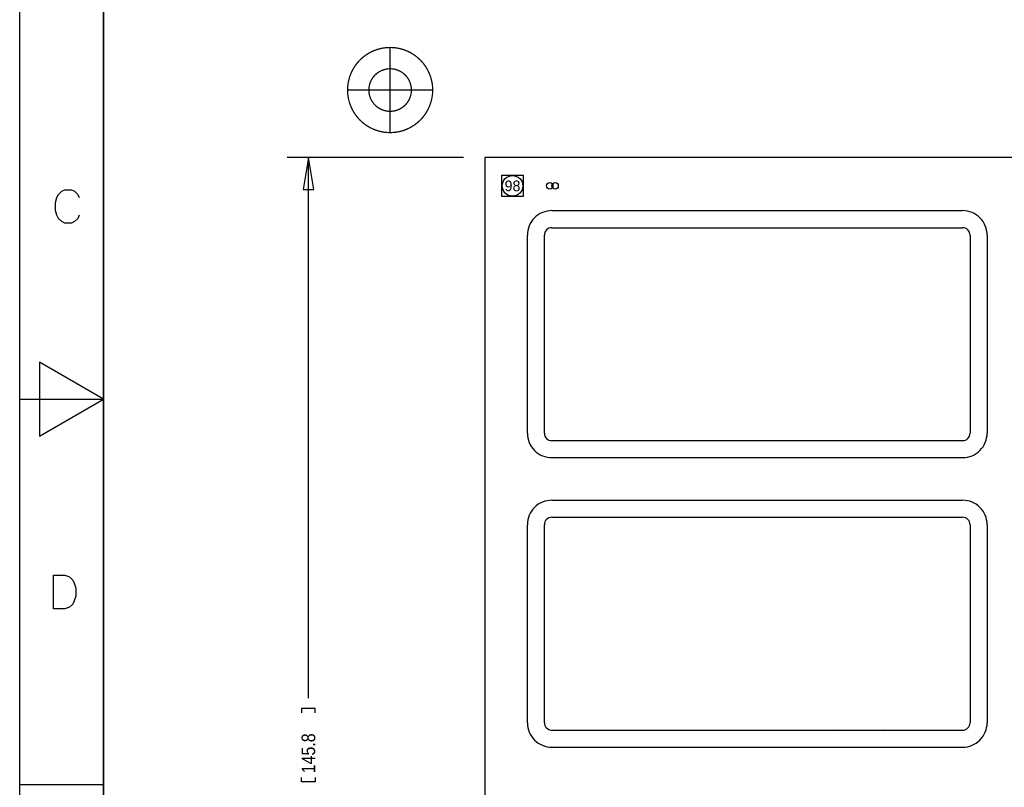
# Model space of a CAD drawing. Extents: x -64 to 356, y -42 to 255.
# Tile 25 of 31: x -64 to 53, y 61 to 152. Entities that reach past the tile are written whole.
import ezdxf
from ezdxf.enums import TextEntityAlignment as Align

# ---------------------------------------------------------------- set-up
doc = ezdxf.new("R2010")
doc.units = 0
for name, color, linetype in [('BG_DIMENSION', 7, 'CONTINUOUS'), ('BG_PANEL', 7, 'CONTINUOUS'), ('BG_TARGET', 7, 'CONTINUOUS'), ('BG_TITLE_A3', 7, 'CONTINUOUS'), ('MA_NCLEGEND-1-16', 7, 'CONTINUOUS'), ('PIN_BOTTOM', 7, 'CONTINUOUS'), ('PIN_TOP', 7, 'CONTINUOUS')]:
    doc.layers.add(name, color=color, linetype=linetype)

# ---------------------------------------------------------------- blocks, each defined once
blk = doc.blocks.new('FIGURE_SQUARE')
blk.add_lwpolyline([(-0.5, -0.5), (-0.5, 0.5), (0.5, 0.5), (0.5, -0.5)], close=True)

msp = doc.modelspace()

# ---------------------------------------------------------------- linework, layer by layer
at = {"layer": 'BG_DIMENSION'}
for points in [[(-11.235182, 135.825738), (-32.2834, 135.825738)], [(-29.1084, 132.015738), (-29.7434, 135.825738), (-30.3784, 132.015738), (-29.1084, 132.015738)], [(-29.7434, 71.2978), (-29.7434, 135.825738)], [(-28.9306, 69.5706), (-28.9306, 70.0786), (-30.5562, 70.0786), (-30.5562, 69.5706)], [(-28.9306, 61.849), (-28.9306, 61.341), (-30.5562, 61.341), (-30.5562, 61.849)]]:
    msp.add_lwpolyline(points, dxfattribs=at)
at = {"layer": 'BG_PANEL'}
msp.add_lwpolyline([(116.272818, -9.970262), (116.272818, 135.825738), (-8.695182, 135.825738), (-8.695182, -9.970262)], close=True, dxfattribs=at)
for points in [[(-0.694182, 129.4765, 0.414214), (-3.615182, 126.5555)], [(51.248818, 126.5555, 0.414214), (48.327818, 129.4765)], [(-0.694182, 127.4445, 0.414214), (-1.583182, 126.5555)], [(49.216818, 126.5555, 0.414214), (48.327818, 127.4445)], [(-3.615182, 102.9335, 0.414214), (-0.694182, 100.0125)], [(-1.583182, 102.9335, 0.414214), (-0.694182, 102.0445)], [(48.327818, 100.0125, 0.414214), (51.248818, 102.9335)], [(48.327818, 102.0445, 0.414214), (49.216818, 102.9335)], [(-0.694182, 94.9325, 0.414214), (-3.615182, 92.0115)], [(51.248818, 92.0115, 0.414214), (48.327818, 94.9325)], [(-0.694182, 92.9005, 0.414214), (-1.583182, 92.0115)], [(49.216818, 92.0115, 0.414214), (48.327818, 92.9005)], [(-3.615182, 68.3895, 0.414214), (-0.694182, 65.4685)], [(-1.583182, 68.3895, 0.414214), (-0.694182, 67.5005)], [(48.327818, 65.4685, 0.414214), (51.248818, 68.3895)], [(48.327818, 67.5005, 0.414214), (49.216818, 68.3895)]]:
    msp.add_lwpolyline(points, format="xyb", dxfattribs=at)
for points in [[(-0.694182, 129.4765), (48.327818, 129.4765)], [(-0.694182, 127.4445), (1.718818, 127.4445)], [(1.718818, 127.4445), (48.327818, 127.4445)], [(-3.615182, 102.9335), (-3.615182, 126.5555)], [(-1.583182, 124.1425), (-1.583182, 126.5555)], [(49.216818, 126.5555), (49.216818, 102.9335)], [(51.248818, 126.5555), (51.248818, 102.9335)], [(-1.583182, 105.3465), (-1.583182, 124.1425)], [(-1.583182, 102.9335), (-1.583182, 105.3465)], [(-0.694182, 102.0445), (1.718818, 102.0445)], [(1.718818, 102.0445), (48.327818, 102.0445)], [(-0.694182, 100.0125), (48.327818, 100.0125)], [(-0.694182, 94.9325), (48.327818, 94.9325)], [(-0.694182, 92.9005), (1.718818, 92.9005)], [(1.718818, 92.9005), (48.327818, 92.9005)], [(-3.615182, 68.3895), (-3.615182, 92.0115)], [(-1.583182, 89.5985), (-1.583182, 92.0115)], [(49.216818, 92.0115), (49.216818, 68.3895)], [(51.248818, 92.0115), (51.248818, 68.3895)], [(-1.583182, 70.8025), (-1.583182, 89.5985)], [(-1.583182, 68.3895), (-1.583182, 70.8025)], [(-0.694182, 67.5005), (1.718818, 67.5005)], [(1.718818, 67.5005), (48.327818, 67.5005)], [(33.367218, 67.628262), (33.366964, 67.628262)], [(39.06012, 67.63131), (39.05885, 67.63131)], [(-0.694182, 65.4685), (48.327818, 65.4685)]]:
    msp.add_lwpolyline(points, dxfattribs=at)
at = {"layer": 'BG_TARGET', "const_width": 0.1524}
for points in [[(-14.9098, 143.8656, 1), (-25.0698, 143.8656, 1), (-14.9098, 143.8656)], [(-17.4498, 143.8656, 1), (-22.5298, 143.8656, 1), (-17.4498, 143.8656)]]:
    msp.add_lwpolyline(points, format="xyb", dxfattribs=at)
for points in [[(-19.9898, 148.9456), (-19.9898, 138.7856)], [(-25.0698, 143.8656), (-14.9098, 143.8656)]]:
    msp.add_lwpolyline(points, dxfattribs=at)
at = {"layer": 'BG_TITLE_A3'}
for points in [[(-64.191896, -41.52138), (-64.191896, 255.478534)], [(-54.191916, 245.478554), (-54.191916, -31.5214)], [(-57.075324, 128.930908), (-57.265824, 128.550162), (-57.646824, 128.169162), (-58.02757, 127.978662), (-58.78957, 127.978662), (-59.17057, 128.169162), (-59.55157, 128.550162), (-59.74207, 128.930908), (-59.932316, 129.502408), (-59.932316, 130.454908), (-59.74207, 131.026154), (-59.55157, 131.407154), (-59.17057, 131.788154), (-58.78957, 131.978654), (-58.02757, 131.978654), (-57.646824, 131.788154), (-57.265824, 131.407154), (-57.075324, 131.026154)], [(-64.191896, 106.978704), (-54.191916, 106.978704)], [(-54.191916, 60.978542), (-64.191896, 60.978542)]]:
    msp.add_lwpolyline(points, dxfattribs=at)
for points in [[(-54.191916, -31.5214), (-54.191916, 245.478554), (345.808046, 245.478554), (345.808046, -31.5214)], [(-61.811916, 111.393224), (-61.811916, 102.564184), (-54.191916, 106.978704)], [(-60.148978, 81.9785), (-60.148978, 85.978746), (-58.815732, 85.978746), (-58.244232, 85.788246), (-57.863232, 85.407246), (-57.672986, 85.026246), (-57.482486, 84.454746), (-57.482486, 83.5025), (-57.672986, 82.931), (-57.863232, 82.55), (-58.244232, 82.169), (-58.815732, 81.9785)]]:
    msp.add_lwpolyline(points, close=True, dxfattribs=at)
at = {"layer": 'PIN_BOTTOM'}
for centre, radius in [((-5.3848, 132.4356), 1.2319), ((-0.3048, 132.4356), 0.381)]:
    msp.add_circle(centre, radius, dxfattribs=at)
at = {"layer": 'PIN_TOP'}
for centre, radius in [((-5.3848, 132.4356), 1.2319), ((-0.9398, 132.4356), 0.381)]:
    msp.add_circle(centre, radius, dxfattribs=at)

# ---------------------------------------------------------------- block references
at = {"layer": 'MA_NCLEGEND-1-16', "xscale": 2.54, "yscale": 2.54}
msp.add_blockref('FIGURE_SQUARE', (-5.3848, 132.4356), dxfattribs=at)

# ---------------------------------------------------------------- texts
at = {"layer": 'BG_DIMENSION', "width": 0.875}
msp.add_text('145.8', height=1.6256, rotation=90, dxfattribs=at).set_placement((-28.9306, 62.357))
at = {"layer": 'MA_NCLEGEND-1-16'}
msp.add_text('98', height=1.27, dxfattribs=at).set_placement((-5.3848, 132.4356), align=Align.MIDDLE_CENTER)

doc.saveas('drawing.dxf')
